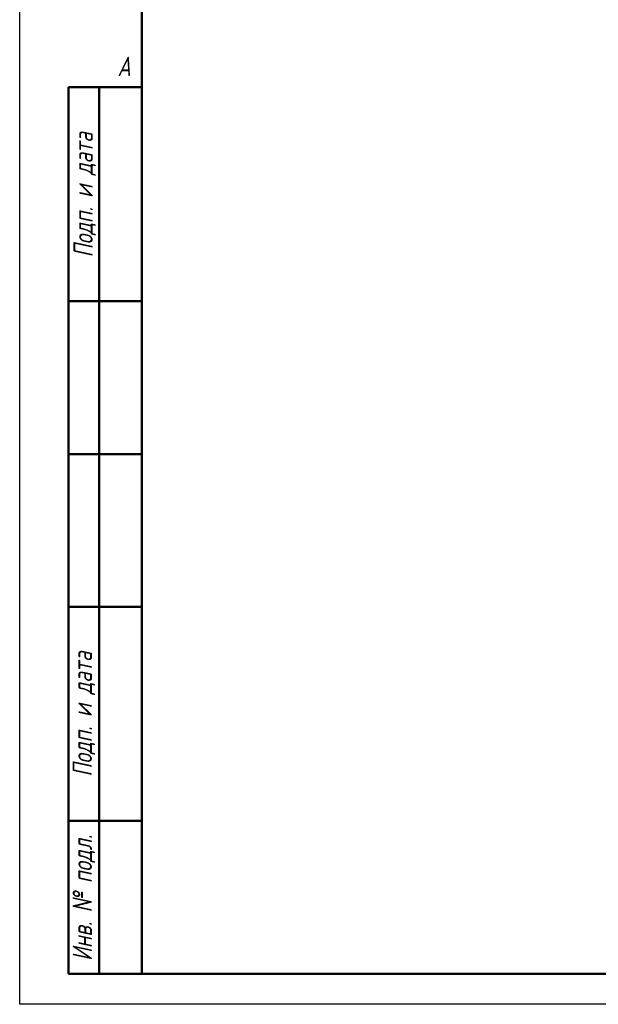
# Model space of a CAD drawing. Header units: millimetres. Extents: x -2878 to 5817, y -195 to 746.
# Tile 2 of 14: x 0 to 189, y 0 to 322. Entities that reach past the tile are written whole.
import ezdxf
from ezdxf.enums import TextEntityAlignment as Align

# ---------------------------------------------------------------- set-up
doc = ezdxf.new("R2010")
doc.units = ezdxf.units.MM
doc.header["$LTSCALE"] = 2
for name, color, linetype, lineweight in [('Кромка (ГОСТ)', 7, 'Continuous', 50), ('Обозначение (ГОСТ)', 7, 'Continuous', 25), ('Эскизная геометрия (ГОСТ)', 7, 'Continuous', 50)]:
    doc.layers.add(name, color=color, linetype=linetype, lineweight=lineweight)
doc.styles.add('Альтернативный текст (ГОСТ)', font='arial.ttf', dxfattribs={"width": 0.8})

# ---------------------------------------------------------------- blocks, each defined once
blk = doc.blocks.new('Рамки ГОСТ - Рамка')
at = {"layer": 'Кромка (ГОСТ)', "lineweight": 25}
for p, q in [((0, 0), (0, 297)), ((420, 0), (0, 0))]:
    blk.add_line(p, q, dxfattribs=at)
at = {"layer": 'Кромка (ГОСТ)'}
for p, q in [((20, 292), (20, 5)), ((20, 5), (415, 5))]:
    blk.add_line(p, q, dxfattribs=at)
at = {"layer": 'Кромка (ГОСТ)', "insert": (16, 155), "char_height": 3.17, "width": 5.1335, "attachment_point": 1, "style": 'Альтернативный текст (ГОСТ)'}
blk.add_mtext('\\fGOST Common|b0|i1;{\\H3.1700;A}', dxfattribs=at)
blk = doc.blocks.new('ГОСТ - Доп. графы 1')
at = {"layer": 'Эскизная геометрия (ГОСТ)'}
for p, q in [((-12, 0), (-12, 145)), ((-12, 145), (0, 145)), ((-7, 145), (-7, 0)), ((-12, 110), (-7, 110)), ((-7, 110), (0, 110)), ((-12, 85), (-7, 85)), ((-7, 85), (0, 85)), ((-12, 60), (-7, 60)), ((-7, 60), (0, 60)), ((-12, 25), (-7, 25)), ((-7, 25), (0, 25)), ((0, 0), (-12, 0))]:
    blk.add_line(p, q, dxfattribs=at)
at = {"layer": 'Обозначение (ГОСТ)', "char_height": 3.17, "attachment_point": 5, "rotation": 90, "style": 'Альтернативный текст (ГОСТ)'}
for s, insert, width in [('\\fGOST Common|b0|i1;{\\H3.1700;Подп. и дата}', (-9.37, 127.41), 34.7679), ('\\fGOST Common|b0|i1;{\\H3.1700;Подп. и дата}', (-9.5, 42.47), 35.1486), ('\\fGOST Common|b0|i1;{\\H3.1700;Инв. № подл.}', (-9.5, 12.41), 24.9618)]:
    blk.add_mtext(s, dxfattribs=dict(at, insert=insert, width=width))
at = {"layer": 'Обозначение (ГОСТ)', "lineweight": 30, "flags": 17}
for tag, p in [('Подп._и_дата_2', (-3.53, 127.51)), ('Инв._номер_дубликата', (-3.41, 97.47)), ('Взамен_инв._номера', (-3.46, 72.53)), ('Подп._и_дата_1', (-3.42, 42.35)), ('ИНВЕНТАРНЫЙ_НОМЕР', (-3.33, 12.68))]:
    blk.add_attdef(tag, text='', height=3.17, rotation=90, dxfattribs=at).set_placement(p, align=Align.MIDDLE_CENTER)

msp = doc.modelspace()

# ---------------------------------------------------------------- block references
at = {"xscale": 2, "yscale": 2, "zscale": 2}
for name, p in [('Рамки ГОСТ - Рамка', (0, 0)), ('ГОСТ - Доп. графы 1', (40, 10))]:
    msp.add_blockref(name, p, dxfattribs=at)

doc.saveas('drawing.dxf')
